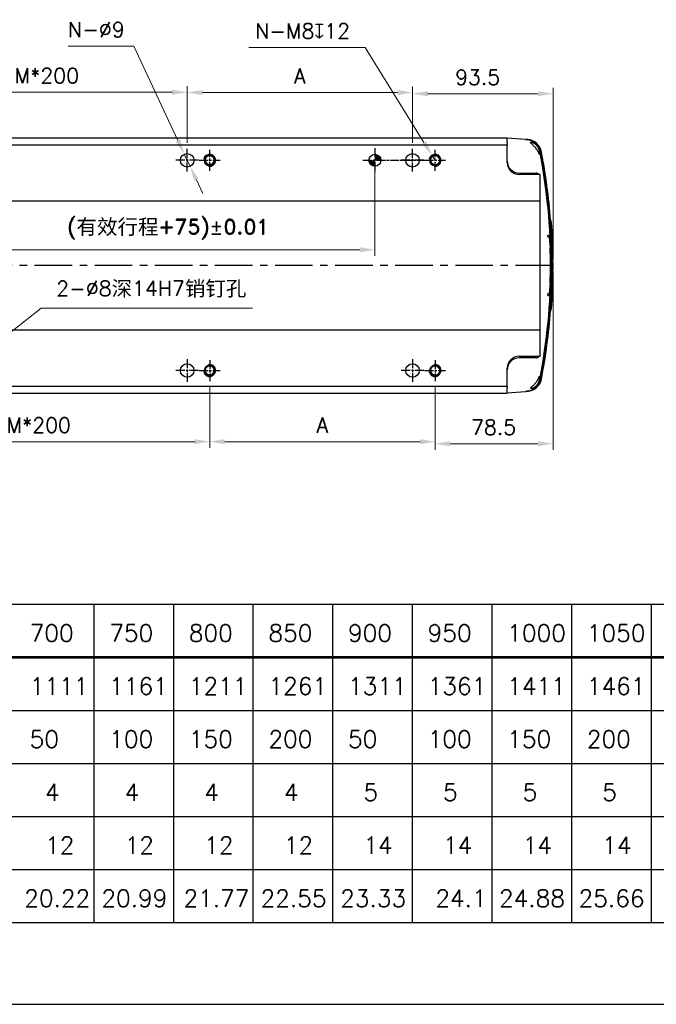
# Model space of a CAD drawing. Header units: millimetres. Extents: x 2163 to 8256, y 0 to 2680.
# Tile 41 of 47: x 7361 to 7784, y 1395 to 2050. Entities that reach past the tile are written whole.
import ezdxf

# ---------------------------------------------------------------- set-up
doc = ezdxf.new("R2010")
doc.units = ezdxf.units.MM
for name, pattern in [('AM_ISO08W050', [18, 12, -1.5, 3, -1.5]), ('AM_ISO08W050x2', [9, 6, -0.75, 1.5, -0.75]), ('CENTERX2', [4, 2.5, -0.5, 0.5, -0.5])]:
    doc.linetypes.add(name, pattern=pattern)
doc.layers.add('5', color=7, linetype='Continuous')
for name, color, linetype, lineweight in [('AM_0', 7, 'Continuous', 50), ('AM_4', 3, 'Continuous', 25), ('AM_7', 4, 'AM_ISO08W050', 25), ('可見 (ISO)', 7, 'Continuous', 25)]:
    doc.layers.add(name, color=color, linetype=linetype, lineweight=lineweight)
doc.styles.add('AUDIT_D_050119080722-0', font='TXT.shx')
doc.styles.add('尺寸標註', font='romans.shx', dxfattribs={"bigfont": 'CHINESET.SHX'})
doc.dimstyles.new('CNS4~1$0', dxfattribs={"dimtxt": 10, "dimasz": 10, "dimexe": 4, "dimexo": 4, "dimgap": 6, "dimtad": 1, "dimtoh": 1, "dimdsep": 46, "dimtxsty": '尺寸標註', "dimcen": 0, "dimclrd": 2, "dimclre": 2, "dimclrt": 3, "dimadec": 0, "dimazin": 2, "dimtp": 0.1, "dimtm": 0.1, "dimtfac": 0.71, "dimtmove": 0, "dimatfit": 0, "dimfxl": 4, "dimlwd": 13, "dimlwe": 13, "dimarcsym": 0})
doc.dimstyles.new('CNS4~1$3', dxfattribs={"dimtxt": 10, "dimasz": 10, "dimexe": 4, "dimexo": 4, "dimgap": 6, "dimtad": 1, "dimtoh": 1, "dimdsep": 46, "dimtxsty": '尺寸標註', "dimcen": 0, "dimclrd": 2, "dimclre": 2, "dimclrt": 3, "dimadec": 0, "dimazin": 2, "dimtp": 0.1, "dimtm": 0.1, "dimtfac": 0.71, "dimtmove": 0, "dimatfit": 0, "dimfxl": 4, "dimlwd": 13, "dimlwe": 13, "dimarcsym": 0})
doc.dimstyles.new('CNS4~1$4', dxfattribs={"dimtxt": 10, "dimasz": 10, "dimexe": 4, "dimexo": 4, "dimgap": 6, "dimtad": 1, "dimtoh": 1, "dimdsep": 46, "dimtxsty": '尺寸標註', "dimcen": 0, "dimclrd": 2, "dimclre": 2, "dimclrt": 3, "dimadec": 0, "dimazin": 2, "dimtp": 0.1, "dimtm": 0.1, "dimtfac": 0.71, "dimtmove": 0, "dimatfit": 0, "dimfxl": 4, "dimlwd": 13, "dimlwe": 13, "dimarcsym": 0})

# ---------------------------------------------------------------- blocks, each defined once
blk = doc.blocks.new('*D249')
at = {"color": 2, "lineweight": 13, "transparency": 16777216}
for p, q in [((7272.08, 1996.93), (7272.08, 2006.2)), ((7472.08, 1996.93), (7472.08, 2006.2)), ((7282.08, 2002.2), (7462.08, 2002.2))]:
    blk.add_line(p, q, dxfattribs=at)
at = {"color": 2, "transparency": 16777216}
for points in [[(7282.08, 2003.87), (7282.08, 2000.53), (7272.08, 2002.2)], [(7462.08, 2003.87), (7462.08, 2000.53), (7472.08, 2002.2)]]:
    blk.add_solid(points, dxfattribs=at)
at = {"layer": 'Defpoints', "color": 0, "transparency": 16777216}
for p in [(7472.08, 2002.2), (7272.08, 1992.93), (7472.08, 1992.93)]:
    blk.add_point(p, dxfattribs=at)
at = {"color": 3, "transparency": 16777216, "insert": (7378.66, 2013.2), "char_height": 10, "attachment_point": 5, "style": '尺寸標註'}
blk.add_mtext('M*200', dxfattribs=at)
blk = doc.blocks.new('*D250')
at = {"color": 2, "lineweight": 13, "transparency": 16777216}
for p, q in [((7472.06, 1968.41), (7472.06, 2006.01)), ((7622.06, 1968.41), (7622.06, 2006.01)), ((7482.06, 2002.01), (7612.06, 2002.01))]:
    blk.add_line(p, q, dxfattribs=at)
at = {"color": 2, "transparency": 16777216}
for points in [[(7482.06, 2003.68), (7482.06, 2000.35), (7472.06, 2002.01)], [(7612.06, 2003.68), (7612.06, 2000.35), (7622.06, 2002.01)]]:
    blk.add_solid(points, dxfattribs=at)
at = {"layer": 'Defpoints', "color": 0, "transparency": 16777216}
for p in [(7622.06, 2002.01), (7472.06, 1964.41), (7622.06, 1964.41)]:
    blk.add_point(p, dxfattribs=at)
at = {"color": 3, "transparency": 16777216, "insert": (7547.06, 2013.01), "char_height": 10, "attachment_point": 5, "style": '尺寸標註'}
blk.add_mtext('A', dxfattribs=at)
blk = doc.blocks.new('*D251')
at = {"color": 2, "lineweight": 13, "transparency": 16777216}
for p, q in [((7287.06, 1805.91), (7287.06, 1765.56)), ((7487.06, 1805.91), (7487.06, 1765.56)), ((7297.06, 1769.56), (7477.06, 1769.56))]:
    blk.add_line(p, q, dxfattribs=at)
at = {"color": 2, "transparency": 16777216}
for points in [[(7297.06, 1771.22), (7297.06, 1767.89), (7287.06, 1769.56)], [(7477.06, 1771.22), (7477.06, 1767.89), (7487.06, 1769.56)]]:
    blk.add_solid(points, dxfattribs=at)
at = {"layer": 'Defpoints', "color": 0, "transparency": 16777216}
for p in [(7287.06, 1809.91), (7487.06, 1809.91), (7487.06, 1769.56)]:
    blk.add_point(p, dxfattribs=at)
at = {"color": 3, "transparency": 16777216, "insert": (7373.26, 1780.56), "char_height": 10, "attachment_point": 5, "style": '尺寸標註'}
blk.add_mtext('M*200', dxfattribs=at)
blk = doc.blocks.new('*D252')
at = {"color": 2, "lineweight": 13, "transparency": 16777216}
for p, q in [((7487.06, 1805.91), (7487.06, 1765.56)), ((7637.06, 1805.91), (7637.06, 1765.56)), ((7497.06, 1769.56), (7627.06, 1769.56))]:
    blk.add_line(p, q, dxfattribs=at)
at = {"color": 2, "transparency": 16777216}
for points in [[(7497.06, 1771.23), (7497.06, 1767.89), (7487.06, 1769.56)], [(7627.06, 1771.23), (7627.06, 1767.89), (7637.06, 1769.56)]]:
    blk.add_solid(points, dxfattribs=at)
at = {"layer": 'Defpoints', "color": 0, "transparency": 16777216}
for p in [(7487.06, 1809.91), (7637.06, 1809.91), (7637.06, 1769.56)]:
    blk.add_point(p, dxfattribs=at)
at = {"color": 3, "transparency": 16777216, "insert": (7562.06, 1780.56), "char_height": 10, "attachment_point": 5, "style": '尺寸標註'}
blk.add_mtext('A', dxfattribs=at)
blk = doc.blocks.new('*D253')
at = {"color": 2, "lineweight": 13, "transparency": 16777216}
for p, q in [((7590.6, 2031.92), (7513.17, 2031.92)), ((7629.69, 1968.81), (7590.6, 2031.92)), ((7637.06, 1956.91), (7634.96, 1960.31))]:
    blk.add_line(p, q, dxfattribs=at)
at = {"color": 2, "transparency": 16777216}
blk.add_solid([(7631.11, 1969.69), (7628.27, 1967.94), (7634.96, 1960.31)], dxfattribs=at)
at = {"layer": 'Defpoints', "color": 0, "transparency": 16777216}
for p in [(7634.96, 1960.31), (7637.06, 1956.91)]:
    blk.add_point(p, dxfattribs=at)
at = {"color": 3, "transparency": 16777216, "insert": (7548.88, 2042.92), "char_height": 10, "attachment_point": 5, "style": '尺寸標註'}
blk.add_mtext('N-M8{\\Famgdt;x}12', dxfattribs=at)
blk = doc.blocks.new('*D254')
at = {"color": 2, "lineweight": 13, "transparency": 16777216}
for p, q in [((7436.46, 2032.93), (7392.84, 2032.93)), ((7465.91, 1970.04), (7436.46, 2032.93)), ((7473.97, 1952.84), (7470.16, 1960.99)), ((7478.21, 1943.78), (7482.46, 1934.72))]:
    blk.add_line(p, q, dxfattribs=at)
at = {"color": 2, "transparency": 16777216}
for points in [[(7467.42, 1970.75), (7464.4, 1969.34), (7470.16, 1960.99)], [(7479.72, 1944.49), (7476.71, 1943.07), (7473.97, 1952.84)]]:
    blk.add_solid(points, dxfattribs=at)
at = {"layer": 'Defpoints', "color": 0, "transparency": 16777216}
for p in [(7470.16, 1960.99), (7473.97, 1952.84)]:
    blk.add_point(p, dxfattribs=at)
at = {"color": 3, "transparency": 16777216, "insert": (7411.65, 2043.93), "char_height": 10, "attachment_point": 5, "style": '尺寸標註'}
blk.add_mtext('N-∅9', dxfattribs=at)
blk = doc.blocks.new('*D274')
at = {"layer": 'AM_0', "color": 2, "lineweight": 13, "transparency": 16777216}
for p, q in [((7622.06, 1968.41), (7622.06, 2005.2)), ((7632.06, 2001.2), (7705.56, 2001.2)), ((7715.56, 1890.91), (7715.56, 2005.2))]:
    blk.add_line(p, q, dxfattribs=at)
at = {"layer": 'AM_0', "color": 2, "transparency": 16777216}
for points in [[(7632.06, 2002.87), (7632.06, 1999.53), (7622.06, 2001.2)], [(7705.56, 2002.87), (7705.56, 1999.53), (7715.56, 2001.2)]]:
    blk.add_solid(points, dxfattribs=at)
at = {"layer": 'Defpoints', "color": 0, "transparency": 16777216}
for p in [(7715.56, 2001.2), (7622.06, 1964.41), (7715.56, 1886.91)]:
    blk.add_point(p, dxfattribs=at)
at = {"layer": 'AM_0', "color": 3, "transparency": 16777216, "insert": (7665.42, 2012.2), "char_height": 10, "attachment_point": 5, "style": '尺寸標註'}
blk.add_mtext('93.5', dxfattribs=at)
blk = doc.blocks.new('*D275')
at = {"layer": 'AM_0', "color": 2, "lineweight": 13, "transparency": 16777216}
for p, q in [((7715.56, 1882.91), (7715.56, 1764.19)), ((7637.06, 1805.91), (7637.06, 1764.19)), ((7647.06, 1768.19), (7705.56, 1768.19))]:
    blk.add_line(p, q, dxfattribs=at)
at = {"layer": 'AM_0', "color": 2, "transparency": 16777216}
for points in [[(7647.06, 1769.85), (7647.06, 1766.52), (7637.06, 1768.19)], [(7705.56, 1769.85), (7705.56, 1766.52), (7715.56, 1768.19)]]:
    blk.add_solid(points, dxfattribs=at)
at = {"layer": 'Defpoints', "color": 0, "transparency": 16777216}
for p in [(7715.56, 1886.91), (7637.06, 1809.91), (7715.56, 1768.19)]:
    blk.add_point(p, dxfattribs=at)
at = {"layer": 'AM_0', "color": 3, "transparency": 16777216, "insert": (7676.02, 1779.19), "char_height": 10, "attachment_point": 5, "style": '尺寸標註'}
blk.add_mtext('78.5', dxfattribs=at)
blk = doc.blocks.new('*D255')
at = {"color": 2, "lineweight": 13, "transparency": 16777216}
for p, q in [((7597.06, 1952.91), (7597.06, 1893.33)), ((7322.06, 1820.91), (7322.06, 1901.33)), ((7332.06, 1897.33), (7587.06, 1897.33))]:
    blk.add_line(p, q, dxfattribs=at)
at = {"color": 2, "transparency": 16777216}
for points in [[(7332.06, 1899), (7332.06, 1895.66), (7322.06, 1897.33)], [(7587.06, 1899), (7587.06, 1895.66), (7597.06, 1897.33)]]:
    blk.add_solid(points, dxfattribs=at)
at = {"layer": 'Defpoints', "color": 0, "transparency": 16777216}
for p in [(7597.06, 1956.91), (7597.06, 1897.33), (7322.06, 1816.91)]:
    blk.add_point(p, dxfattribs=at)
at = {"color": 3, "transparency": 16777216, "insert": (7459.56, 1910.95), "char_height": 10, "attachment_point": 5, "style": '尺寸標註'}
blk.add_mtext('{\\Fromand|c134;(\\fSimSun|b0|i0|c134|p2;有效行程\\Fromand|c134;+75)%%P0.01}', dxfattribs=at)
blk = doc.blocks.new('*D272')
at = {"color": 2, "lineweight": 13, "transparency": 16777216}
for p, q in [((7333.06, 1825.57), (7374.86, 1858.49)), ((7374.86, 1858.49), (7515.55, 1858.49)), ((7318.92, 1814.44), (7325.21, 1819.39)), ((7311.07, 1808.25), (7303.21, 1802.06))]:
    blk.add_line(p, q, dxfattribs=at)
at = {"color": 2, "transparency": 16777216}
for points in [[(7332.03, 1826.88), (7334.09, 1824.26), (7325.21, 1819.39)], [(7310.03, 1809.56), (7312.1, 1806.94), (7318.92, 1814.44)]]:
    blk.add_solid(points, dxfattribs=at)
at = {"layer": 'Defpoints', "color": 0, "transparency": 16777216}
for p in [(7325.21, 1819.39), (7318.92, 1814.44)]:
    blk.add_point(p, dxfattribs=at)
at = {"color": 3, "transparency": 16777216, "insert": (7448.2, 1871), "char_height": 10, "attachment_point": 5, "style": '尺寸標註'}
blk.add_mtext('{\\Fromans,chineset|c134;2-∅8\\fSimSun|b0|i0|c134|p2;深\\Fromans,chineset|c134;14H7\\fSimSun|b0|i0|c134|p2;销钉孔}', dxfattribs=at)

msp = doc.modelspace()

# ---------------------------------------------------------------- hatches: boundary and pattern name
h = msp.add_hatch(color=256)
h.paths.add_polyline_path([(7601.064, 1956.912, 0.4142136), (7597.064, 1960.912), (7597.064, 1956.912)])
h.paths.add_polyline_path([(7597.064, 1956.912), (7593.064, 1956.912, 0.4142136), (7597.064, 1952.912)])

# ---------------------------------------------------------------- linework, layer by layer
at = {"color": 4, "linetype": 'CENTERX2', "ltscale": 10}
msp.add_line((7715.564, 1886.912), (7104.564, 1886.912), dxfattribs=at)
at = {"color": 3}
msp.add_line((6424.156, 1394.996), (8256.421, 1394.996), dxfattribs=at)
for centre, radius in [((7472.064, 1956.912), 4.5), ((7597.064, 1956.912), 4), ((7622.064, 1956.912), 4.5), ((7472.064, 1816.912), 4.5), ((7622.064, 1816.912), 4.5)]:
    msp.add_circle(centre, radius)
at = {"layer": '5', "color": 3}
for p, q in [((6647.015, 1661.343), (7992.701, 1661.343)), ((6647.015, 1661.343), (7780.782, 1661.343)), ((7409.924, 1661.343), (7409.924, 1449.424)), ((7462.903, 1661.343), (7462.903, 1449.424)), ((7515.883, 1661.343), (7515.883, 1449.424)), ((7568.863, 1661.343), (7568.863, 1449.424)), ((7621.843, 1661.343), (7621.843, 1449.424)), ((7674.822, 1661.343), (7674.822, 1449.424)), ((7727.802, 1661.343), (7727.802, 1449.424)), ((7780.782, 1661.343), (7780.782, 1449.424)), ((7780.782, 1661.343), (7780.782, 1449.424)), ((7780.782, 1661.343), (7780.782, 1449.424)), ((6647.015, 1590.704), (7992.701, 1590.704)), ((6647.015, 1555.384), (7992.701, 1555.384)), ((6647.015, 1520.064), (7992.701, 1520.064)), ((6647.015, 1484.744), (7992.701, 1484.744)), ((6647.015, 1449.424), (7992.701, 1449.424))]:
    msp.add_line(p, q, dxfattribs=at)
at = {"layer": '5', "color": 3, "const_width": 1.766}
msp.add_lwpolyline([(6647.015, 1626.024), (7992.701, 1626.024)], dxfattribs=at)
at = {"layer": 'AM_0'}
for centre in [(7487.064, 1956.912), (7637.064, 1956.912), (7487.064, 1816.912), (7637.064, 1816.912)]:
    msp.add_circle(centre, 3.323, dxfattribs=at)
at = {"layer": 'AM_4'}
for centre, start, end in [((7487.064, 1956.912), 260, 170), ((7637.064, 1956.912), 260, 170), ((7487.064, 1816.912), 190, 100), ((7637.064, 1816.912), 190, 100)]:
    msp.add_arc(centre, 4, start, end, dxfattribs=at)
at = {"layer": 'AM_7', "linetype": 'AM_ISO08W050x2'}
for p, q in [((7472.064, 1949.412), (7472.064, 1964.412)), ((7487.064, 1949.912), (7487.064, 1963.912)), ((7597.064, 1964.912), (7597.064, 1948.912)), ((7622.064, 1949.412), (7622.064, 1964.412)), ((7637.064, 1949.912), (7637.064, 1963.912)), ((7479.564, 1956.912), (7464.564, 1956.912)), ((7480.064, 1956.912), (7494.064, 1956.912)), ((7589.064, 1956.912), (7632.064, 1956.912)), ((7629.564, 1956.912), (7614.564, 1956.912)), ((7630.064, 1956.912), (7644.064, 1956.912)), ((7472.064, 1824.412), (7472.064, 1809.412)), ((7487.064, 1823.912), (7487.064, 1809.912)), ((7622.064, 1824.412), (7622.064, 1809.412)), ((7637.064, 1823.912), (7637.064, 1809.912)), ((7479.564, 1816.912), (7464.564, 1816.912)), ((7480.064, 1816.912), (7494.064, 1816.912)), ((7629.564, 1816.912), (7614.564, 1816.912)), ((7630.064, 1816.912), (7644.064, 1816.912))]:
    msp.add_line(p, q, dxfattribs=at)
at = {"layer": '可見 (ISO)'}
for p, q in [((7135.064, 1971.912), (7685.064, 1971.912)), ((7135.064, 1967.241), (7685.064, 1967.241)), ((7685.064, 1971.912), (7685.064, 1971.886)), ((7685.064, 1968.429), (7685.064, 1971.886)), ((7697.342, 1970.803), (7685.064, 1971.662)), ((7685.064, 1968.429), (7685.064, 1967.241)), ((7685.064, 1955.412), (7685.064, 1967.241)), ((7697.342, 1970.803), (7697.658, 1970.781)), ((7697.658, 1970.781), (7697.705, 1970.778)), ((7697.705, 1970.778), (7698.385, 1970.73)), ((7698.385, 1970.73), (7698.406, 1970.729)), ((7698.406, 1970.729), (7698.712, 1970.707)), ((7706.81, 1962.688), (7706.808, 1962.696)), ((7707.024, 1962.552), (7706.843, 1962.517)), ((7707.535, 1962.651), (7707.536, 1962.645)), ((7693.064, 1948.412), (7704.064, 1948.412)), ((7707.064, 1947.412), (7693.064, 1947.412)), ((7707.064, 1929.912), (7707.064, 1947.412)), ((7113.064, 1929.912), (7707.064, 1929.912)), ((7707.064, 1929.058), (7707.064, 1929.912)), ((7707.064, 1928.705), (7707.064, 1929.058)), ((7707.064, 1845.119), (7707.064, 1928.705)), ((7714.429, 1916.846), (7713.929, 1916.846)), ((7714.436, 1916.846), (7714.429, 1916.846)), ((7714.537, 1915.558), (7714.531, 1915.558)), ((7714.832, 1911.097), (7714.826, 1911.097)), ((7712.137, 1906.912), (7712.366, 1906.912)), ((7712.416, 1905.912), (7712.185, 1905.912)), ((7712.939, 1906.912), (7712.366, 1906.912)), ((7712.416, 1905.912), (7712.988, 1905.912)), ((7715.22, 1903.402), (7715.218, 1903.402)), ((7713.649, 1899.912), (7713.726, 1899.912)), ((7713.757, 1898.912), (7713.681, 1898.912)), ((7715.516, 1893.134), (7715.509, 1893.134)), ((7715.547, 1889.857), (7715.547, 1889.857)), ((7715.528, 1881.519), (7715.521, 1881.519)), ((7715.563, 1885.98), (7715.557, 1885.98)), ((7713.681, 1874.912), (7713.757, 1874.912)), ((7713.726, 1873.912), (7713.649, 1873.912)), ((7715.371, 1874.61), (7715.369, 1874.61)), ((7712.366, 1866.912), (7712.137, 1866.912)), ((7712.185, 1867.912), (7712.416, 1867.912)), ((7712.366, 1866.912), (7712.939, 1866.912)), ((7712.988, 1867.912), (7712.416, 1867.912)), ((7714.927, 1864.342), (7714.92, 1864.342)), ((7714.429, 1856.978), (7713.929, 1856.978)), ((7714.429, 1856.978), (7714.436, 1856.978)), ((7714.722, 1861.064), (7714.722, 1861.064)), ((7113.064, 1843.912), (7707.064, 1843.912)), ((7707.064, 1844.765), (7707.064, 1845.119)), ((7707.064, 1843.912), (7707.064, 1844.765)), ((7707.064, 1826.412), (7707.064, 1843.912)), ((7693.064, 1826.412), (7707.064, 1826.412)), ((7704.064, 1825.412), (7693.064, 1825.412)), ((7685.064, 1806.582), (7685.064, 1818.412)), ((7706.808, 1811.127), (7706.81, 1811.136)), ((7706.843, 1811.306), (7707.024, 1811.271)), ((7707.536, 1811.178), (7707.535, 1811.173)), ((7135.064, 1806.582), (7685.064, 1806.582)), ((7685.064, 1806.582), (7685.064, 1805.395)), ((7685.064, 1801.912), (7685.064, 1805.395)), ((7685.064, 1802.162), (7697.342, 1803.02)), ((7697.658, 1803.042), (7697.342, 1803.02)), ((7697.705, 1803.046), (7697.658, 1803.042)), ((7698.385, 1803.093), (7697.705, 1803.046)), ((7698.406, 1803.095), (7698.385, 1803.093)), ((7698.712, 1803.116), (7698.406, 1803.095)), ((7135.064, 1801.912), (7685.064, 1801.912))]:
    msp.add_line(p, q, dxfattribs=at)
at = {"layer": '可見 (ISO)', "flags": 128}
for points in [[(7697.695, 1970.778), (7697.693, 1970.778), (7697.692, 1970.779), (7697.69, 1970.779), (7697.689, 1970.779), (7697.687, 1970.779), (7697.686, 1970.779), (7697.684, 1970.779), (7697.683, 1970.779), (7697.681, 1970.779), (7697.68, 1970.779), (7697.678, 1970.78), (7697.676, 1970.78), (7697.675, 1970.78), (7697.673, 1970.78), (7697.672, 1970.78), (7697.67, 1970.78), (7697.669, 1970.78), (7697.667, 1970.78), (7697.666, 1970.78), (7697.664, 1970.781), (7697.663, 1970.781), (7697.661, 1970.781), (7697.659, 1970.781), (7697.658, 1970.781)], [(7706.808, 1962.696), (7706.701, 1963.186), (7706.569, 1963.67), (7706.412, 1964.147), (7706.232, 1964.616), (7706.028, 1965.075), (7705.801, 1965.524), (7705.552, 1965.961), (7705.281, 1966.385), (7704.99, 1966.795), (7704.678, 1967.19), (7704.346, 1967.568), (7703.996, 1967.93), (7703.628, 1968.274), (7703.243, 1968.598), (7702.842, 1968.904), (7702.426, 1969.188), (7701.996, 1969.452), (7701.554, 1969.693), (7701.099, 1969.913), (7700.635, 1970.109), (7700.16, 1970.282), (7699.678, 1970.43), (7699.189, 1970.555), (7698.695, 1970.654), (7698.196, 1970.729), (7697.695, 1970.778)], [(7698.406, 1970.729), (7698.908, 1970.681), (7699.407, 1970.608), (7699.901, 1970.51), (7700.388, 1970.388), (7700.869, 1970.241), (7701.343, 1970.07), (7701.808, 1969.875), (7702.263, 1969.657), (7702.707, 1969.416), (7703.137, 1969.154), (7703.552, 1968.871), (7703.953, 1968.567), (7704.338, 1968.244), (7704.707, 1967.901), (7705.059, 1967.54), (7705.392, 1967.16), (7705.706, 1966.765), (7705.999, 1966.355), (7706.271, 1965.93), (7706.521, 1965.492), (7706.75, 1965.042), (7706.955, 1964.58), (7707.136, 1964.109), (7707.294, 1963.63), (7707.427, 1963.144), (7707.535, 1962.651)], [(7706.304, 1961.175), (7706.199, 1961.419), (7706.063, 1961.731), (7705.893, 1962.101), (7705.688, 1962.516), (7705.447, 1962.966), (7705.172, 1963.436), (7704.867, 1963.915), (7704.536, 1964.394), (7704.183, 1964.865), (7703.813, 1965.324), (7703.43, 1965.766), (7703.045, 1966.182), (7702.667, 1966.568), (7702.302, 1966.923), (7701.958, 1967.245), (7701.642, 1967.533), (7701.354, 1967.794), (7701.101, 1968.03), (7700.89, 1968.24), (7700.726, 1968.43), (7700.627, 1968.599), (7700.611, 1968.734), (7700.684, 1968.832), (7700.829, 1968.889), (7701.029, 1968.911), (7701.276, 1968.901), (7701.559, 1968.859), (7701.871, 1968.786), (7702.214, 1968.676)], [(7702.214, 1968.676), (7702.316, 1968.638), (7702.416, 1968.598), (7702.514, 1968.555), (7702.611, 1968.51), (7702.707, 1968.462), (7702.803, 1968.412), (7702.9, 1968.358), (7702.998, 1968.301), (7703.096, 1968.24), (7703.195, 1968.176), (7703.294, 1968.108), (7703.392, 1968.038), (7703.491, 1967.964), (7703.589, 1967.886), (7703.687, 1967.806), (7703.783, 1967.723), (7703.879, 1967.636), (7703.974, 1967.547), (7704.068, 1967.455), (7704.16, 1967.361), (7704.251, 1967.265), (7704.341, 1967.167), (7704.428, 1967.067), (7704.514, 1966.965)], [(7704.514, 1966.965), (7704.632, 1966.819), (7704.75, 1966.668), (7704.865, 1966.513), (7704.978, 1966.354), (7705.089, 1966.191), (7705.198, 1966.025), (7705.303, 1965.854), (7705.406, 1965.68), (7705.505, 1965.503), (7705.6, 1965.322), (7705.692, 1965.139), (7705.779, 1964.953), (7705.862, 1964.765), (7705.94, 1964.575), (7706.014, 1964.384), (7706.082, 1964.193), (7706.146, 1964.001), (7706.203, 1963.811), (7706.256, 1963.622), (7706.303, 1963.435), (7706.344, 1963.251), (7706.38, 1963.071), (7706.411, 1962.895), (7706.438, 1962.722)], [(7704.633, 1967.243), (7704.779, 1967.084), (7704.92, 1966.922), (7705.059, 1966.756), (7705.195, 1966.585), (7705.328, 1966.408), (7705.459, 1966.226), (7705.587, 1966.039), (7705.712, 1965.848), (7705.832, 1965.654), (7705.948, 1965.456), (7706.06, 1965.255), (7706.166, 1965.052), (7706.267, 1964.848), (7706.363, 1964.643), (7706.452, 1964.438), (7706.536, 1964.234), (7706.614, 1964.03), (7706.687, 1963.826), (7706.755, 1963.62), (7706.818, 1963.413), (7706.876, 1963.203), (7706.93, 1962.99), (7706.979, 1962.773), (7707.024, 1962.552)], [(7706.438, 1962.722), (7706.463, 1962.536), (7706.485, 1962.359), (7706.505, 1962.192), (7706.522, 1962.036), (7706.536, 1961.887), (7706.548, 1961.746), (7706.558, 1961.612), (7706.565, 1961.488), (7706.569, 1961.375), (7706.57, 1961.272), (7706.568, 1961.182), (7706.564, 1961.105), (7706.556, 1961.041), (7706.545, 1960.99), (7706.532, 1960.952), (7706.517, 1960.926), (7706.499, 1960.913), (7706.479, 1960.913), (7706.456, 1960.925), (7706.43, 1960.95), (7706.402, 1960.987), (7706.372, 1961.037), (7706.339, 1961.1), (7706.304, 1961.175)], [(7707.536, 1962.645), (7707.631, 1962.153), (7707.725, 1961.66), (7707.819, 1961.167), (7707.911, 1960.674), (7708.004, 1960.181), (7708.095, 1959.688), (7708.186, 1959.195), (7708.277, 1958.701), (7708.366, 1958.208), (7708.456, 1957.714), (7708.544, 1957.221), (7708.632, 1956.727), (7708.719, 1956.233), (7708.806, 1955.739), (7708.892, 1955.245), (7708.977, 1954.751), (7709.062, 1954.257), (7709.146, 1953.763), (7709.23, 1953.268), (7709.313, 1952.774), (7709.395, 1952.279), (7709.477, 1951.784), (7709.558, 1951.29), (7709.638, 1950.795), (7709.718, 1950.3), (7709.797, 1949.805), (7709.876, 1949.31), (7709.954, 1948.814), (7710.031, 1948.319), (7710.108, 1947.824), (7710.184, 1947.328), (7710.259, 1946.833), (7710.334, 1946.337), (7710.409, 1945.841), (7710.482, 1945.345), (7710.555, 1944.85), (7710.627, 1944.354), (7710.699, 1943.858), (7710.77, 1943.361), (7710.841, 1942.865), (7710.911, 1942.369), (7710.98, 1941.872), (7711.048, 1941.376), (7711.116, 1940.879), (7711.184, 1940.383), (7711.25, 1939.886), (7711.317, 1939.389), (7711.382, 1938.892), (7711.447, 1938.395), (7711.511, 1937.898), (7711.575, 1937.401), (7711.638, 1936.904), (7711.7, 1936.407), (7711.762, 1935.91), (7711.823, 1935.412), (7711.883, 1934.915), (7711.943, 1934.417), (7712.003, 1933.92), (7712.061, 1933.422), (7712.119, 1932.924), (7712.177, 1932.426), (7712.233, 1931.928), (7712.289, 1931.43), (7712.345, 1930.932), (7712.4, 1930.434), (7712.454, 1929.936), (7712.508, 1929.438), (7712.561, 1928.94), (7712.613, 1928.441), (7712.665, 1927.943), (7712.716, 1927.444), (7712.766, 1926.946), (7712.816, 1926.447), (7712.866, 1925.949), (7712.914, 1925.45), (7712.962, 1924.951), (7713.01, 1924.452), (7713.056, 1923.953), (7713.102, 1923.454), (7713.148, 1922.955), (7713.193, 1922.456), (7713.237, 1921.957), (7713.281, 1921.458), (7713.324, 1920.959), (7713.366, 1920.459), (7713.408, 1919.96), (7713.449, 1919.461), (7713.489, 1918.961), (7713.529, 1918.462), (7713.569, 1917.962), (7713.607, 1917.462), (7713.645, 1916.963), (7713.682, 1916.463), (7713.719, 1915.963), (7713.755, 1915.464), (7713.791, 1914.964), (7713.826, 1914.464), (7713.86, 1913.964), (7713.894, 1913.464), (7713.926, 1912.964), (7713.959, 1912.464), (7713.991, 1911.963), (7714.022, 1911.463), (7714.052, 1910.963), (7714.082, 1910.463), (7714.111, 1909.962), (7714.14, 1909.462), (7714.168, 1908.962), (7714.195, 1908.461), (7714.222, 1907.961), (7714.248, 1907.46), (7714.273, 1906.96), (7714.298, 1906.459), (7714.322, 1905.958), (7714.346, 1905.458), (7714.369, 1904.957), (7714.391, 1904.456), (7714.413, 1903.955), (7714.434, 1903.455), (7714.454, 1902.954), (7714.474, 1902.453), (7714.493, 1901.952), (7714.512, 1901.451), (7714.53, 1900.95), (7714.547, 1900.449), (7714.564, 1899.948), (7714.58, 1899.447), (7714.595, 1898.946), (7714.61, 1898.445), (7714.624, 1897.943), (7714.638, 1897.442), (7714.651, 1896.941), (7714.663, 1896.44), (7714.674, 1895.938), (7714.685, 1895.437), (7714.696, 1894.936), (7714.706, 1894.434), (7714.715, 1893.933), (7714.723, 1893.432), (7714.731, 1892.93), (7714.738, 1892.429), (7714.745, 1891.927), (7714.751, 1891.426), (7714.756, 1890.924), (7714.761, 1890.423), (7714.765, 1889.921), (7714.769, 1889.42), (7714.771, 1888.918), (7714.774, 1888.417), (7714.775, 1887.915), (7714.776, 1887.413), (7714.776, 1886.912), (7714.776, 1886.41), (7714.775, 1885.908), (7714.774, 1885.407), (7714.771, 1884.905), (7714.769, 1884.404), (7714.765, 1883.902), (7714.761, 1883.4), (7714.756, 1882.899), (7714.751, 1882.397), (7714.745, 1881.896), (7714.738, 1881.394), (7714.731, 1880.893), (7714.723, 1880.392), (7714.715, 1879.89), (7714.706, 1879.389), (7714.696, 1878.887), (7714.685, 1878.386), (7714.674, 1877.885), (7714.663, 1877.384), (7714.651, 1876.882), (7714.638, 1876.381), (7714.624, 1875.88), (7714.61, 1875.379), (7714.595, 1874.878), (7714.58, 1874.376), (7714.564, 1873.875), (7714.547, 1873.374), (7714.53, 1872.873), (7714.512, 1872.372), (7714.493, 1871.871), (7714.474, 1871.37), (7714.454, 1870.87), (7714.434, 1870.369), (7714.413, 1869.868), (7714.391, 1869.367), (7714.369, 1868.866), (7714.346, 1868.366), (7714.322, 1867.865), (7714.298, 1867.364), (7714.273, 1866.864), (7714.248, 1866.363), (7714.222, 1865.863), (7714.195, 1865.362), (7714.168, 1864.862), (7714.14, 1864.361), (7714.111, 1863.861), (7714.082, 1863.361), (7714.052, 1862.86), (7714.022, 1862.36), (7713.991, 1861.86), (7713.959, 1861.36), (7713.926, 1860.86), (7713.894, 1860.36), (7713.86, 1859.86), (7713.826, 1859.36), (7713.791, 1858.86), (7713.755, 1858.36), (7713.719, 1857.86), (7713.682, 1857.36), (7713.645, 1856.86), (7713.607, 1856.361), (7713.569, 1855.861), (7713.529, 1855.362), (7713.489, 1854.862), (7713.449, 1854.363), (7713.408, 1853.863), (7713.366, 1853.364), (7713.324, 1852.865), (7713.281, 1852.365), (7713.237, 1851.866), (7713.193, 1851.367), (7713.148, 1850.868), (7713.102, 1850.369), (7713.056, 1849.87), (7713.01, 1849.371), (7712.962, 1848.872), (7712.914, 1848.373), (7712.866, 1847.875), (7712.816, 1847.376), (7712.766, 1846.877), (7712.716, 1846.379), (7712.665, 1845.88), (7712.613, 1845.382), (7712.561, 1844.884), (7712.508, 1844.385), (7712.454, 1843.887), (7712.4, 1843.389), (7712.345, 1842.891), (7712.289, 1842.393), (7712.233, 1841.895), (7712.177, 1841.397), (7712.119, 1840.899), (7712.061, 1840.401), (7712.003, 1839.904), (7711.943, 1839.406), (7711.883, 1838.909), (7711.823, 1838.411), (7711.762, 1837.914), (7711.7, 1837.416), (7711.638, 1836.919), (7711.575, 1836.422), (7711.511, 1835.925), (7711.447, 1835.428), (7711.382, 1834.931), (7711.317, 1834.434), (7711.25, 1833.937), (7711.184, 1833.441), (7711.116, 1832.944), (7711.048, 1832.447), (7710.98, 1831.951), (7710.911, 1831.454), (7710.841, 1830.958), (7710.77, 1830.462), (7710.699, 1829.966), (7710.627, 1829.47), (7710.555, 1828.974), (7710.482, 1828.478), (7710.409, 1827.982), (7710.334, 1827.486), (7710.259, 1826.991), (7710.184, 1826.495), (7710.108, 1825.999), (7710.031, 1825.504), (7709.954, 1825.009), (7709.876, 1824.514), (7709.797, 1824.018), (7709.718, 1823.523), (7709.638, 1823.028), (7709.558, 1822.534), (7709.477, 1822.039), (7709.395, 1821.544), (7709.313, 1821.05), (7709.23, 1820.555), (7709.146, 1820.061), (7709.062, 1819.566), (7708.977, 1819.072), (7708.892, 1818.578), (7708.806, 1818.084), (7708.719, 1817.59), (7708.632, 1817.096), (7708.544, 1816.602), (7708.456, 1816.109), (7708.366, 1815.615), (7708.277, 1815.122), (7708.186, 1814.629), (7708.095, 1814.135), (7708.004, 1813.642), (7707.911, 1813.149), (7707.819, 1812.656), (7707.725, 1812.163), (7707.631, 1811.671), (7707.536, 1811.178)], [(7712.185, 1905.912), (7712.183, 1905.953), (7712.181, 1905.995), (7712.179, 1906.036), (7712.177, 1906.078), (7712.175, 1906.12), (7712.173, 1906.161), (7712.171, 1906.203), (7712.169, 1906.245), (7712.167, 1906.286), (7712.165, 1906.328), (7712.163, 1906.37), (7712.161, 1906.411), (7712.159, 1906.453), (7712.157, 1906.495), (7712.155, 1906.536), (7712.153, 1906.578), (7712.151, 1906.62), (7712.149, 1906.661), (7712.147, 1906.703), (7712.145, 1906.745), (7712.143, 1906.786), (7712.141, 1906.828), (7712.139, 1906.87), (7712.137, 1906.912)], [(7712.939, 1906.912), (7712.974, 1906.899), (7713.01, 1906.861), (7713.047, 1906.798), (7713.085, 1906.71), (7713.124, 1906.596), (7713.162, 1906.456), (7713.201, 1906.291), (7713.239, 1906.102), (7713.277, 1905.892), (7713.314, 1905.663), (7713.35, 1905.417), (7713.384, 1905.157), (7713.417, 1904.88), (7713.45, 1904.581), (7713.482, 1904.263), (7713.513, 1903.927), (7713.542, 1903.576), (7713.57, 1903.212), (7713.596, 1902.837), (7713.62, 1902.455), (7713.641, 1902.068), (7713.661, 1901.679), (7713.678, 1901.293), (7713.692, 1900.912)], [(7713.616, 1900.912), (7713.603, 1901.229), (7713.589, 1901.551), (7713.573, 1901.875), (7713.555, 1902.197), (7713.535, 1902.516), (7713.514, 1902.828), (7713.491, 1903.132), (7713.466, 1903.424), (7713.44, 1903.704), (7713.414, 1903.97), (7713.386, 1904.219), (7713.359, 1904.45), (7713.33, 1904.666), (7713.3, 1904.871), (7713.27, 1905.062), (7713.238, 1905.237), (7713.206, 1905.394), (7713.174, 1905.532), (7713.142, 1905.648), (7713.11, 1905.743), (7713.078, 1905.817), (7713.047, 1905.87), (7713.017, 1905.901), (7712.988, 1905.912)], [(7715.317, 1900.971), (7715.311, 1901.128), (7715.306, 1901.281), (7715.3, 1901.433), (7715.295, 1901.586), (7715.289, 1901.738), (7715.284, 1901.888), (7715.278, 1902.036), (7715.273, 1902.179), (7715.268, 1902.317), (7715.263, 1902.448), (7715.258, 1902.572), (7715.253, 1902.689), (7715.249, 1902.796), (7715.245, 1902.895), (7715.241, 1902.985), (7715.237, 1903.068), (7715.234, 1903.144), (7715.231, 1903.211), (7715.228, 1903.269), (7715.226, 1903.317), (7715.224, 1903.354), (7715.222, 1903.381), (7715.221, 1903.396), (7715.22, 1903.402)], [(7715.547, 1889.857), (7715.548, 1889.927), (7715.548, 1890.004), (7715.548, 1890.088), (7715.548, 1890.178), (7715.548, 1890.273), (7715.547, 1890.373), (7715.547, 1890.481), (7715.546, 1890.596), (7715.545, 1890.718), (7715.544, 1890.847), (7715.543, 1890.983), (7715.542, 1891.124), (7715.541, 1891.271), (7715.539, 1891.424), (7715.537, 1891.582), (7715.535, 1891.744), (7715.533, 1891.91), (7715.531, 1892.08), (7715.529, 1892.253), (7715.526, 1892.427), (7715.524, 1892.603), (7715.521, 1892.78), (7715.518, 1892.957), (7715.516, 1893.134)], [(7713.692, 1872.912), (7713.678, 1872.53), (7713.661, 1872.144), (7713.641, 1871.756), (7713.62, 1871.369), (7713.596, 1870.986), (7713.57, 1870.611), (7713.542, 1870.247), (7713.513, 1869.896), (7713.482, 1869.561), (7713.45, 1869.242), (7713.417, 1868.943), (7713.384, 1868.666), (7713.35, 1868.406), (7713.314, 1868.16), (7713.277, 1867.931), (7713.239, 1867.721), (7713.201, 1867.533), (7713.162, 1867.367), (7713.124, 1867.227), (7713.085, 1867.113), (7713.047, 1867.025), (7713.01, 1866.962), (7712.974, 1866.924), (7712.939, 1866.912)], [(7712.988, 1867.912), (7713.017, 1867.922), (7713.047, 1867.953), (7713.078, 1868.006), (7713.11, 1868.08), (7713.142, 1868.175), (7713.174, 1868.291), (7713.206, 1868.429), (7713.238, 1868.586), (7713.27, 1868.762), (7713.3, 1868.952), (7713.33, 1869.157), (7713.359, 1869.373), (7713.386, 1869.605), (7713.414, 1869.854), (7713.44, 1870.119), (7713.466, 1870.399), (7713.491, 1870.691), (7713.514, 1870.995), (7713.535, 1871.307), (7713.555, 1871.626), (7713.573, 1871.948), (7713.589, 1872.272), (7713.603, 1872.594), (7713.616, 1872.912)], [(7715.293, 1872.178), (7715.298, 1872.335), (7715.304, 1872.489), (7715.309, 1872.64), (7715.315, 1872.793), (7715.32, 1872.945), (7715.326, 1873.096), (7715.331, 1873.243), (7715.336, 1873.386), (7715.34, 1873.524), (7715.345, 1873.655), (7715.349, 1873.78), (7715.353, 1873.896), (7715.356, 1874.004), (7715.359, 1874.102), (7715.362, 1874.192), (7715.364, 1874.276), (7715.366, 1874.352), (7715.368, 1874.419), (7715.37, 1874.477), (7715.371, 1874.525), (7715.371, 1874.562), (7715.372, 1874.588), (7715.371, 1874.604), (7715.371, 1874.609)], [(7712.137, 1866.912), (7712.139, 1866.953), (7712.141, 1866.995), (7712.143, 1867.037), (7712.145, 1867.078), (7712.147, 1867.12), (7712.149, 1867.162), (7712.151, 1867.203), (7712.153, 1867.245), (7712.155, 1867.287), (7712.157, 1867.328), (7712.159, 1867.37), (7712.161, 1867.412), (7712.163, 1867.453), (7712.165, 1867.495), (7712.167, 1867.537), (7712.169, 1867.578), (7712.171, 1867.62), (7712.173, 1867.662), (7712.175, 1867.703), (7712.177, 1867.745), (7712.179, 1867.787), (7712.181, 1867.828), (7712.183, 1867.87), (7712.185, 1867.912)], [(7714.722, 1861.064), (7714.728, 1861.135), (7714.733, 1861.212), (7714.74, 1861.296), (7714.746, 1861.385), (7714.753, 1861.48), (7714.76, 1861.581), (7714.767, 1861.689), (7714.774, 1861.804), (7714.782, 1861.926), (7714.791, 1862.055), (7714.799, 1862.191), (7714.808, 1862.332), (7714.817, 1862.479), (7714.827, 1862.632), (7714.836, 1862.79), (7714.846, 1862.952), (7714.856, 1863.118), (7714.866, 1863.288), (7714.876, 1863.46), (7714.886, 1863.635), (7714.897, 1863.811), (7714.907, 1863.988), (7714.917, 1864.165), (7714.927, 1864.342)], [(7697.695, 1803.045), (7698.197, 1803.095), (7698.696, 1803.169), (7699.19, 1803.269), (7699.679, 1803.393), (7700.161, 1803.542), (7700.636, 1803.715), (7701.1, 1803.911), (7701.554, 1804.13), (7701.996, 1804.372), (7702.426, 1804.635), (7702.842, 1804.92), (7703.243, 1805.225), (7703.628, 1805.55), (7703.995, 1805.893), (7704.345, 1806.254), (7704.677, 1806.632), (7704.988, 1807.026), (7705.279, 1807.435), (7705.55, 1807.858), (7705.799, 1808.295), (7706.026, 1808.743), (7706.23, 1809.202), (7706.41, 1809.671), (7706.568, 1810.15), (7706.7, 1810.635), (7706.808, 1811.127)], [(7707.535, 1811.173), (7707.427, 1810.68), (7707.294, 1810.194), (7707.137, 1809.716), (7706.956, 1809.246), (7706.752, 1808.786), (7706.525, 1808.337), (7706.275, 1807.899), (7706.003, 1807.474), (7705.71, 1807.063), (7705.397, 1806.669), (7705.065, 1806.291), (7704.715, 1805.93), (7704.346, 1805.587), (7703.961, 1805.262), (7703.559, 1804.957), (7703.142, 1804.673), (7702.711, 1804.41), (7702.269, 1804.169), (7701.814, 1803.951), (7701.349, 1803.755), (7700.874, 1803.584), (7700.391, 1803.436), (7699.902, 1803.314), (7699.408, 1803.216), (7698.909, 1803.142), (7698.406, 1803.095)], [(7702.214, 1805.147), (7701.889, 1805.042), (7701.589, 1804.97), (7701.32, 1804.927), (7701.074, 1804.912), (7700.861, 1804.928), (7700.701, 1804.981), (7700.615, 1805.076), (7700.622, 1805.211), (7700.719, 1805.383), (7700.886, 1805.579), (7701.099, 1805.792), (7701.355, 1806.03), (7701.65, 1806.298), (7701.976, 1806.596), (7702.325, 1806.922), (7702.689, 1807.277), (7703.064, 1807.661), (7703.443, 1808.072), (7703.82, 1808.508), (7704.189, 1808.965), (7704.541, 1809.436), (7704.871, 1809.914), (7705.175, 1810.393), (7705.449, 1810.862), (7705.69, 1811.311), (7705.895, 1811.727), (7706.064, 1812.094), (7706.199, 1812.405), (7706.304, 1812.648)], [(7706.438, 1811.101), (7706.411, 1810.928), (7706.38, 1810.751), (7706.344, 1810.57), (7706.302, 1810.385), (7706.255, 1810.198), (7706.202, 1810.009), (7706.145, 1809.819), (7706.081, 1809.628), (7706.013, 1809.436), (7705.939, 1809.246), (7705.861, 1809.056), (7705.778, 1808.868), (7705.691, 1808.683), (7705.599, 1808.499), (7705.504, 1808.319), (7705.405, 1808.142), (7705.302, 1807.968), (7705.197, 1807.797), (7705.088, 1807.631), (7704.977, 1807.468), (7704.864, 1807.309), (7704.749, 1807.154), (7704.632, 1807.004), (7704.513, 1806.858)], [(7704.633, 1806.58), (7704.779, 1806.739), (7704.92, 1806.901), (7705.059, 1807.068), (7705.195, 1807.239), (7705.328, 1807.415), (7705.459, 1807.597), (7705.587, 1807.784), (7705.712, 1807.975), (7705.832, 1808.17), (7705.948, 1808.368), (7706.06, 1808.568), (7706.166, 1808.771), (7706.267, 1808.975), (7706.363, 1809.18), (7706.452, 1809.385), (7706.536, 1809.589), (7706.614, 1809.793), (7706.687, 1809.998), (7706.755, 1810.203), (7706.818, 1810.411), (7706.876, 1810.621), (7706.93, 1810.833), (7706.979, 1811.05), (7707.024, 1811.271)], [(7706.304, 1812.648), (7706.339, 1812.724), (7706.372, 1812.786), (7706.402, 1812.836), (7706.43, 1812.873), (7706.456, 1812.898), (7706.479, 1812.91), (7706.499, 1812.91), (7706.517, 1812.897), (7706.532, 1812.871), (7706.545, 1812.833), (7706.556, 1812.782), (7706.564, 1812.718), (7706.568, 1812.641), (7706.57, 1812.551), (7706.569, 1812.449), (7706.565, 1812.335), (7706.558, 1812.211), (7706.548, 1812.078), (7706.536, 1811.936), (7706.522, 1811.787), (7706.505, 1811.631), (7706.485, 1811.464), (7706.463, 1811.287), (7706.438, 1811.101)], [(7697.658, 1803.042), (7697.659, 1803.042), (7697.661, 1803.042), (7697.663, 1803.043), (7697.664, 1803.043), (7697.666, 1803.043), (7697.667, 1803.043), (7697.669, 1803.043), (7697.67, 1803.043), (7697.672, 1803.043), (7697.673, 1803.043), (7697.675, 1803.043), (7697.676, 1803.044), (7697.678, 1803.044), (7697.68, 1803.044), (7697.681, 1803.044), (7697.683, 1803.044), (7697.684, 1803.044), (7697.686, 1803.044), (7697.687, 1803.044), (7697.689, 1803.044), (7697.69, 1803.045), (7697.692, 1803.045), (7697.693, 1803.045), (7697.695, 1803.045)], [(7704.513, 1806.858), (7704.426, 1806.754), (7704.337, 1806.653), (7704.249, 1806.556), (7704.16, 1806.461), (7704.071, 1806.371), (7703.982, 1806.284), (7703.894, 1806.2), (7703.804, 1806.119), (7703.712, 1806.039), (7703.62, 1805.962), (7703.525, 1805.887), (7703.43, 1805.814), (7703.333, 1805.744), (7703.236, 1805.675), (7703.137, 1805.61), (7703.037, 1805.547), (7702.936, 1805.487), (7702.835, 1805.429), (7702.733, 1805.375), (7702.63, 1805.323), (7702.527, 1805.274), (7702.423, 1805.229), (7702.319, 1805.186), (7702.214, 1805.147)]]:
    msp.add_lwpolyline(points, dxfattribs=at)
at = {"layer": '可見 (ISO)'}
for centre in [(7472.064, 1956.912), (7622.064, 1956.912), (7472.064, 1816.912), (7622.064, 1816.912)]:
    msp.add_circle(centre, 4.5, dxfattribs=at)
for centre, radius, start, end in [((7698.014, 1960.732), 10, 10.910892, 85.999937), ((7315.064, 1886.912), 399.007, 349.05239, 10.94761), ((7315.064, 1886.912), 399.191, 349.077342, 10.922658), ((7315.064, 1886.912), 400, 4.291738, 10.910892), ((7693.064, 1956.412), 8, 180, 270), ((7693.064, 1955.412), 8, 180, 270), ((7704.064, 1945.412), 3, 41.810315, 90), ((7315.064, 1886.912), 399.986, 355.708113, 4.291887), ((7315.564, 1886.912), 399.986, 355.708113, 4.291887), ((7315.564, 1886.912), 399.993, 355.70819, 4.29181), ((7315.564, 1886.912), 400, 3.466463, 4.106806), ((7315.564, 1886.912), 400, 3.448353, 4.088682), ((7315.564, 1886.912), 400, 0.691582, 2.233306), ((7315.564, 1886.912), 400, 0.891365, 2.014272), ((7315.064, 1886.912), 398.797, 1.868056, 2.01181), ((7315.064, 1886.912), 398.797, 358.275676, 1.724314), ((7315.064, 1886.912), 398.873, 1.867698, 2.011424), ((7315.064, 1886.912), 398.873, 358.276006, 1.723983), ((7315.564, 1886.912), 400, 359.209453, 359.848418), ((7315.564, 1886.912), 400, 359.227529, 359.866494), ((7315.064, 1886.912), 398.797, 357.988179, 358.131933), ((7315.064, 1886.912), 398.873, 357.988565, 358.132292), ((7315.564, 1886.912), 400, 356.565282, 358.108171), ((7315.564, 1886.912), 400, 356.765381, 357.88915), ((7315.064, 1886.912), 400, 349.089108, 355.708262), ((7693.064, 1818.412), 8, 90, 180), ((7693.064, 1817.412), 8, 90, 180), ((7704.064, 1828.412), 3, 270, 318.189685), ((7698.014, 1813.092), 10, 274.000063, 349.089108)]:
    msp.add_arc(centre, radius, start, end, dxfattribs=at)
for centre, major_axis, start_param, end_param in [((7315.564, 1912.757), (399.078, 0), 0.0218881, 0.0229209), ((7315.564, 1908.715), (399.344, 0), 0.0123594, 0.019484), ((7315.564, 1890.235), (399.985, 0), 6.2799116, 6.280095), ((7315.564, 1881.91), (399.965, 0), 6.272877, 6.2799897), ((7315.564, 1885.953), (399.999, 0), 6.2823751, 6.2834052), ((7315.564, 1864.143), (399.284, 0), 6.2578192, 6.258003)]:
    msp.add_ellipse(centre, major_axis=major_axis, ratio=0.3062518, start_param=start_param, end_param=end_param, dxfattribs=at)

# ---------------------------------------------------------------- texts
at = {"layer": '5', "color": 2, "style": 'AUDIT_D_050119080722-0'}
for s, height, p in [('700', 11.3833, (7367.231, 1636.43)), ('750', 11.3833, (7420.211, 1636.43)), ('800', 11.3833, (7473.191, 1636.43)), ('850', 11.3833, (7526.171, 1636.43)), ('900', 11.3833, (7579.15, 1636.43)), ('950', 11.3833, (7632.13, 1636.43)), ('1000', 11.3833, (7685.11, 1636.43)), ('1050', 11.3833, (7738.089, 1636.43)), ('1161', 11.3833, (7420.211, 1601.11)), ('1211', 11.3833, (7473.191, 1601.11)), ('1261', 11.3833, (7526.171, 1601.11)), ('1311', 11.3833, (7579.15, 1601.11)), ('1361', 11.3833, (7632.13, 1601.11)), ('1461', 11.3833, (7738.089, 1601.11)), ('1111', 11.3833, (7367.231, 1601.11)), ('1411', 11.3833, (7685.11, 1601.11)), ('50', 11.3833, (7367.231, 1565.79)), ('100', 11.3833, (7420.211, 1565.79)), ('150', 11.3833, (7473.191, 1565.79)), ('200', 11.3833, (7526.171, 1565.79)), ('50', 11.3833, (7579.15, 1565.79)), ('100', 11.3833, (7632.13, 1565.79)), ('150', 11.3833, (7685.11, 1565.79)), ('200', 11.3833, (7738.089, 1565.79)), ('4', 11.383, (7377.476, 1530.47)), ('4', 11.383, (7430.456, 1530.47)), ('4', 11.383, (7483.436, 1530.47)), ('4', 11.383, (7536.415, 1530.47)), ('5', 11.383, (7589.395, 1530.47)), ('5', 11.383, (7642.375, 1530.47)), ('5', 11.383, (7695.355, 1530.47)), ('5', 11.383, (7748.334, 1530.47)), ('12', 11.3833, (7377.476, 1495.15)), ('12', 11.3833, (7430.456, 1495.15)), ('12', 11.3833, (7483.436, 1495.15)), ('12', 11.3833, (7536.415, 1495.15)), ('14', 11.3833, (7589.395, 1495.15)), ('14', 11.3833, (7642.375, 1495.15)), ('14', 11.3833, (7695.355, 1495.15)), ('14', 11.3833, (7748.334, 1495.15)), ('20.22', 11.3833, (7363.648, 1459.83)), ('20.99', 11.3833, (7414.973, 1459.83)), ('21.77', 11.3833, (7469.607, 1459.83)), ('22.55', 11.3833, (7520.933, 1459.83)), ('23.33', 11.3833, (7573.912, 1459.83)), ('24.1', 11.3833, (7637.242, 1459.83)), ('24.88', 11.3833, (7679.596, 1459.83)), ('25.66', 11.3833, (7732.576, 1459.83))]:
    msp.add_text(s, height=height, dxfattribs=at).set_placement(p)

# ---------------------------------------------------------------- dimensions: what is measured, and where the dimension line sits
for p1, p2, text, picture, middle in [((7473.973, 1952.836), (7470.156, 1960.987), 'N-<>', '*D254', (7411.648, 2032.933)), ((7318.922, 1814.437), (7325.207, 1819.386), '{\\Fromans,chineset|c134;2-<>\\fSimSun|b0|i0|c134|p2;深\\Fromans,chineset|c134;14H7\\fSimSun|b0|i0|c134|p2;销钉孔}', '*D272', (7448.202, 1858.487))]:
    dim = msp.add_diameter_dim_2p(p1=p1, p2=p2, text=text, dimstyle='CNS4~1$3')
    dim.commit()
    dim.dimension.update_dxf_attribs({"geometry": picture, "text_midpoint": middle, "dimtype": 163})
dim = msp.add_radius_dim(center=(7637.064, 1956.912), mpoint=(7634.958, 1960.312), text='N-M8{\\Famgdt;x}12', dimstyle='CNS4~1$4')
dim.commit()
dim.dimension.update_dxf_attribs({"geometry": '*D253', "text_midpoint": (7548.883, 2031.92), "dimtype": 164})
for base, p1, p2, picture, middle in [((7472.081, 2002.201), (7272.081, 1992.934), (7472.081, 1992.934), '*D249', (7378.656, 2002.201)), ((7487.064, 1769.557), (7287.064, 1809.912), (7487.064, 1809.912), '*D251', (7373.263, 1769.557))]:
    dim = msp.add_linear_dim(base=base, p1=p1, p2=p2, text='M*<>', dimstyle='CNS4~1$0')
    dim.commit()
    dim.dimension.update_dxf_attribs({"geometry": picture, "text_midpoint": middle, "dimtype": 160})
for base, p1, p2, picture, middle in [((7622.064, 2002.012), (7472.064, 1964.412), (7622.064, 1964.412), '*D250', (7547.064, 2013.012)), ((7637.064, 1769.558), (7487.064, 1809.912), (7637.064, 1809.912), '*D252', (7562.064, 1780.558))]:
    dim = msp.add_linear_dim(base=base, p1=p1, p2=p2, text='A', dimstyle='CNS4~1$0')
    dim.commit()
    dim.dimension.update_dxf_attribs({"geometry": picture, "text_midpoint": middle})
dim = msp.add_linear_dim(base=(7597.064, 1897.329), p1=(7322.064, 1816.912), p2=(7597.064, 1956.912), text='{\\Fromand|c134;(\\fSimSun|b0|i0|c134|p2;有效行程\\Fromand|c134;+75)%%P0.01}', dimstyle='CNS4~1$0', override={"dimgap": 6, "dimtol": 1, "dimlim": 0, "dimtp": 0.01, "dimtm": 0.01, "dimtfac": 1})
dim.commit()
dim.dimension.update_dxf_attribs({"geometry": '*D255', "text_midpoint": (7459.564, 1897.329), "dimtype": 160})
at = {"layer": 'AM_0'}
for base, p1, picture, middle in [((7715.564, 2001.198), (7622.064, 1964.412), '*D274', (7665.421, 2001.198)), ((7715.564, 1768.185), (7637.064, 1809.912), '*D275', (7676.023, 1768.185))]:
    dim = msp.add_linear_dim(base=base, p1=p1, p2=(7715.564, 1886.912), dimstyle='CNS4~1$0', dxfattribs=at)
    dim.commit()
    dim.dimension.update_dxf_attribs({"geometry": picture, "text_midpoint": middle, "dimtype": 160})

doc.saveas('drawing.dxf')
